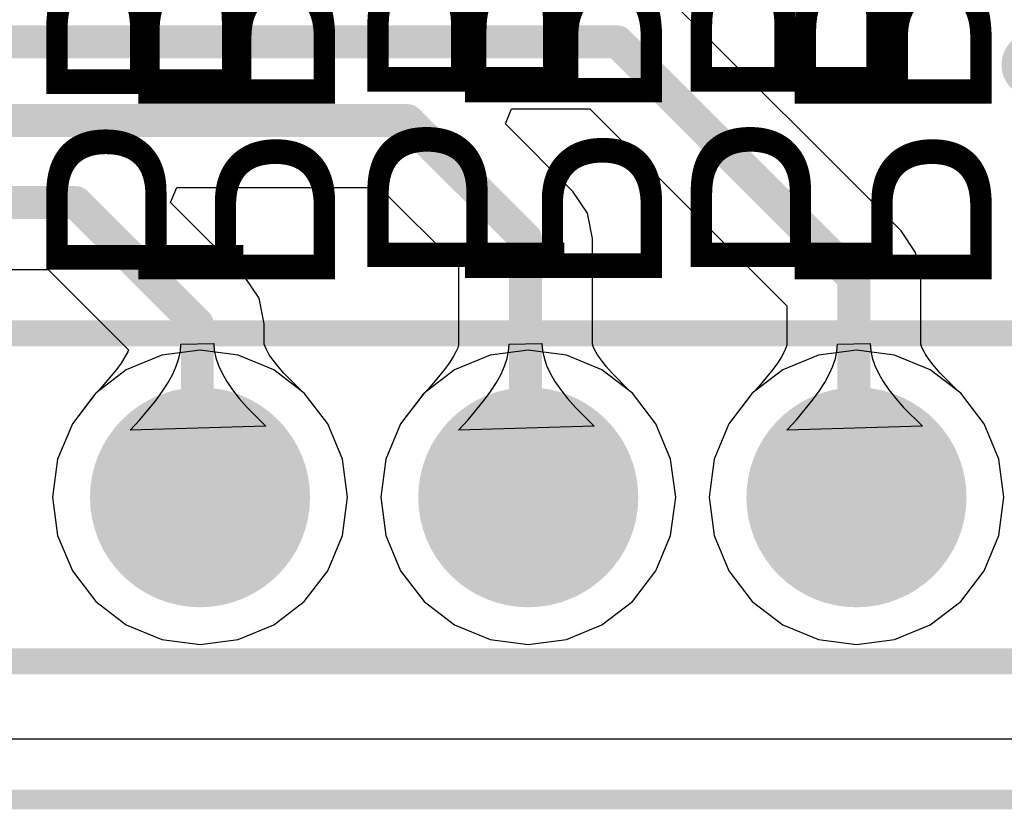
# Model space of a CAD drawing. Header units: millimetres. Extents: x -0.1 to 45.1, y -0.1 to 69.3.
# Tile 12 of 27: x 27.5 to 35.1, y -0.1 to 6. Entities that reach past the tile are written whole.
import ezdxf

# ---------------------------------------------------------------- set-up
doc = ezdxf.new("R2010")
doc.units = ezdxf.units.MM
for name, color, linetype in [('BottomLayer', 5, 'Continuous'), ('BottomOverlay', 54, 'Continuous'), ('BottomSolder', 6, 'Continuous'), ('KeepOutLayer', 6, 'Continuous'), ('MultiLayer', 9, 'Continuous'), ('PadHoleLayer', 156, 'Continuous'), ('TopLayer', 1, 'Continuous'), ('TopOverlay', 2, 'Continuous'), ('TopSolder', 216, 'Continuous')]:
    doc.layers.add(name, color=color, linetype=linetype)

# ---------------------------------------------------------------- blocks, each defined once
blk = doc.blocks.new('HDR1X10_22')
at = {"layer": 'BottomLayer', "const_width": 0.75}
for points in [[(17.405, 0, 1), (18.155, 0, 1)], [(19.945, 0, 1), (20.695, 0, 1)], [(22.485, 0, 1), (23.235, 0, 1)]]:
    blk.add_lwpolyline(points, format="xyb", close=True, dxfattribs=at)
at = {"layer": 'BottomSolder', "const_width": 0.8516}
for points in [[(17.3542, 0, 1), (18.2058, 0, 1)], [(19.8942, 0, 1), (20.7458, 0, 1)], [(22.4342, 0, 1), (23.2858, 0, 1)]]:
    blk.add_lwpolyline(points, format="xyb", close=True, dxfattribs=at)
at = {"layer": 'MultiLayer', "const_width": 0.75}
for points in [[(17.405, 0, 1), (18.155, 0, 1)], [(19.945, 0, 1), (20.695, 0, 1)], [(22.485, 0, 1), (23.235, 0, 1)]]:
    blk.add_lwpolyline(points, format="xyb", close=True, dxfattribs=at)
at = {"layer": 'PadHoleLayer'}
for points, const_width in [([(22.5725, 0, 1), (23.1475, 0, 1)], 0.575), ([(17.53, 0, 1), (18.03, 0, 1)], 0.5), ([(20.07, 0, 1), (20.57, 0, 1)], 0.5)]:
    blk.add_lwpolyline(points, format="xyb", close=True, dxfattribs=dict(at, const_width=const_width))
at = {"layer": 'TopLayer', "const_width": 0.75}
for points in [[(17.405, 0, 1), (18.155, 0, 1)], [(19.945, 0, 1), (20.695, 0, 1)], [(22.485, 0, 1), (23.235, 0, 1)]]:
    blk.add_lwpolyline(points, format="xyb", close=True, dxfattribs=at)
at = {"layer": 'TopOverlay', "const_width": 0.2}
for points in [[(0.635, 1.27), (24.13, 1.27)], [(-1.27, -1.27), (24.13, -1.27)]]:
    blk.add_lwpolyline(points, dxfattribs=at)
at = {"layer": 'TopSolder', "const_width": 0.8516}
for points in [[(17.3542, 0, 1), (18.2058, 0, 1)], [(19.8942, 0, 1), (20.7458, 0, 1)], [(22.4342, 0, 1), (23.2858, 0, 1)]]:
    blk.add_lwpolyline(points, format="xyb", close=True, dxfattribs=at)

msp = doc.modelspace()

# ---------------------------------------------------------------- linework, layer by layer
at = {"layer": 'BottomLayer'}
for p, q in [((28.5548, 3.4419), (28.2796, 3.3279)), ((28.85, 3.4808), (28.5548, 3.4419)), ((29.1453, 3.4419), (28.85, 3.4808)), ((29.4204, 3.3279), (29.1453, 3.4419)), ((31.0948, 3.4419), (30.8196, 3.3279)), ((31.39, 3.4808), (31.0948, 3.4419)), ((31.6853, 3.4419), (31.39, 3.4808)), ((31.9604, 3.3279), (31.6853, 3.4419)), ((33.6348, 3.4419), (33.3596, 3.3279)), ((33.93, 3.4808), (33.6348, 3.4419)), ((34.2253, 3.4419), (33.93, 3.4808)), ((34.5004, 3.3279), (34.2253, 3.4419)), ((28.2796, 3.3279), (28.0434, 3.1466)), ((29.6566, 3.1466), (29.4204, 3.3279)), ((30.8196, 3.3279), (30.5834, 3.1466)), ((32.1966, 3.1466), (31.9604, 3.3279)), ((33.3596, 3.3279), (33.1234, 3.1466)), ((34.7366, 3.1466), (34.5004, 3.3279)), ((28.0434, 3.1466), (27.8621, 2.9104)), ((29.8379, 2.9104), (29.6566, 3.1466)), ((30.5834, 3.1466), (30.4021, 2.9104)), ((32.3779, 2.9104), (32.1966, 3.1466)), ((33.1234, 3.1466), (32.9421, 2.9104)), ((34.9179, 2.9104), (34.7366, 3.1466)), ((27.8621, 2.9104), (27.7481, 2.6353)), ((29.9519, 2.6353), (29.8379, 2.9104)), ((30.4021, 2.9104), (30.2881, 2.6353)), ((32.4919, 2.6353), (32.3779, 2.9104)), ((32.9421, 2.9104), (32.8281, 2.6353)), ((35.0319, 2.6353), (34.9179, 2.9104)), ((27.7481, 2.6353), (27.7092, 2.34)), ((29.9908, 2.34), (29.9519, 2.6353)), ((30.2881, 2.6353), (30.2492, 2.34)), ((32.5308, 2.34), (32.4919, 2.6353)), ((32.8281, 2.6353), (32.7892, 2.34)), ((35.0708, 2.34), (35.0319, 2.6353)), ((27.7092, 2.34), (27.7481, 2.0448)), ((29.9519, 2.0448), (29.9908, 2.34)), ((30.2492, 2.34), (30.2881, 2.0448)), ((32.4919, 2.0448), (32.5308, 2.34)), ((32.7892, 2.34), (32.8281, 2.0448)), ((35.0319, 2.0448), (35.0708, 2.34)), ((27.7481, 2.0448), (27.8621, 1.7696)), ((29.8379, 1.7696), (29.9519, 2.0448)), ((30.2881, 2.0448), (30.4021, 1.7696)), ((32.3779, 1.7696), (32.4919, 2.0448)), ((32.8281, 2.0448), (32.9421, 1.7696)), ((34.9179, 1.7696), (35.0319, 2.0448)), ((27.8621, 1.7696), (28.0434, 1.5334)), ((29.6566, 1.5334), (29.8379, 1.7696)), ((30.4021, 1.7696), (30.5834, 1.5334)), ((32.1966, 1.5334), (32.3779, 1.7696)), ((32.9421, 1.7696), (33.1234, 1.5334)), ((34.7366, 1.5334), (34.9179, 1.7696)), ((28.0434, 1.5334), (28.2796, 1.3521)), ((29.4204, 1.3521), (29.6566, 1.5334)), ((30.5834, 1.5334), (30.8196, 1.3521)), ((31.9604, 1.3521), (32.1966, 1.5334)), ((33.1234, 1.5334), (33.3596, 1.3521)), ((34.5004, 1.3521), (34.7366, 1.5334)), ((28.2796, 1.3521), (28.5548, 1.2381)), ((29.1453, 1.2381), (29.4204, 1.3521)), ((30.8196, 1.3521), (31.0948, 1.2381)), ((31.6853, 1.2381), (31.9604, 1.3521)), ((33.3596, 1.3521), (33.6348, 1.2381)), ((34.2253, 1.2381), (34.5004, 1.3521)), ((28.5548, 1.2381), (28.85, 1.1992)), ((28.85, 1.1992), (29.1453, 1.2381)), ((31.0948, 1.2381), (31.39, 1.1992)), ((31.39, 1.1992), (31.6853, 1.2381)), ((33.6348, 1.2381), (33.93, 1.1992)), ((33.93, 1.1992), (34.2253, 1.2381)), ((41.6067, 0.4662), (3.3933, 0.4662))]:
    msp.add_line(p, q, dxfattribs=at)
at = {"layer": 'BottomLayer', "const_width": 0.254}
msp.add_lwpolyline([(35.179, 5.6896, 1), (35.433, 5.6896, 1)], format="xyb", close=True, dxfattribs=at)
at = {"layer": 'KeepOutLayer', "const_width": 0.1524}
for points in [[(1.2192, 0), (28.829, 0)], [(28.829, 0), (43.7642, 0)]]:
    msp.add_lwpolyline(points, dxfattribs=at)
at = {"layer": 'KeepOutLayer', "const_width": 0.0762}
msp.add_lwpolyline([(28.7909, 0, 1), (28.8671, 0, 1)], format="xyb", close=True, dxfattribs=at)
msp.add_lwpolyline([(28.7909, 0, 1), (28.8671, 0, 1)], format="xyb", close=True, dxfattribs=at)
at = {"layer": 'MultiLayer', "const_width": 0.254}
msp.add_lwpolyline([(35.179, 5.6896, 1), (35.433, 5.6896, 1)], format="xyb", close=True, dxfattribs=at)
at = {"layer": 'TopLayer'}
for p, q in [((34.2752, 4.4048), (32.4464, 6.2336)), ((31.2128, 5.2321), (31.2614, 5.3494)), ((31.2614, 5.3494), (31.8657, 5.3494)), ((31.8657, 5.3494), (33.391, 3.8241)), ((31.7352, 4.7096), (31.2128, 5.2321)), ((28.622, 4.6225), (28.6706, 4.7398)), ((28.6706, 4.7398), (30.2401, 4.7398)), ((30.2401, 4.7398), (30.851, 4.1289)), ((31.8475, 4.5416), (31.7352, 4.7096)), ((29.1952, 4.0492), (28.622, 4.6225)), ((31.887, 4.3434), (31.8475, 4.5416)), ((31.887, 3.526), (31.887, 4.3434)), ((34.3875, 4.2368), (34.2752, 4.4048)), ((34.427, 4.0386), (34.3875, 4.2368)), ((30.851, 4.1289), (30.851, 3.5192)), ((26.6386, 4.1048), (27.6747, 4.1048)), ((27.6747, 4.1048), (28.2974, 3.4821)), ((29.3075, 3.8812), (29.1952, 4.0492)), ((34.427, 3.526), (34.427, 4.0386)), ((29.347, 3.683), (29.3075, 3.8812)), ((33.391, 3.8241), (33.391, 3.5192)), ((29.347, 3.526), (29.347, 3.683)), ((28.6981, 3.4721), (28.702, 3.5253)), ((28.702, 3.5253), (28.956, 3.5325)), ((28.956, 3.5325), (28.96, 3.4778)), ((29.3472, 3.5248), (29.347, 3.526)), ((29.3533, 3.507), (29.3472, 3.5248)), ((29.3659, 3.4798), (29.3533, 3.507)), ((30.8506, 3.5173), (30.8439, 3.4969)), ((30.851, 3.5192), (30.8506, 3.5173)), ((31.2381, 3.4721), (31.242, 3.5253)), ((31.242, 3.5253), (31.496, 3.5325)), ((31.496, 3.5325), (31.5, 3.4778)), ((31.8872, 3.5248), (31.887, 3.526)), ((31.8933, 3.507), (31.8872, 3.5248)), ((31.9059, 3.4798), (31.8933, 3.507)), ((33.3906, 3.5173), (33.3839, 3.4969)), ((33.391, 3.5192), (33.3906, 3.5173)), ((33.7781, 3.4721), (33.782, 3.5253)), ((33.782, 3.5253), (34.036, 3.5325)), ((34.036, 3.5325), (34.04, 3.4778)), ((34.4272, 3.5248), (34.427, 3.526)), ((34.4333, 3.507), (34.4272, 3.5248)), ((34.4459, 3.4798), (34.4333, 3.507)), ((28.2904, 3.4664), (28.2689, 3.4268)), ((28.2974, 3.4821), (28.2904, 3.4664)), ((28.6863, 3.416), (28.6981, 3.4721)), ((28.96, 3.4778), (28.9722, 3.421)), ((29.3864, 3.4442), (29.3659, 3.4798)), ((29.4156, 3.4013), (29.3864, 3.4442)), ((30.8304, 3.4664), (30.8089, 3.4268)), ((30.8439, 3.4969), (30.8304, 3.4664)), ((31.2263, 3.416), (31.2381, 3.4721)), ((31.5, 3.4778), (31.5122, 3.421)), ((31.9264, 3.4442), (31.9059, 3.4798)), ((31.9556, 3.4013), (31.9264, 3.4442)), ((33.3704, 3.4664), (33.3489, 3.4268)), ((33.3839, 3.4969), (33.3704, 3.4664)), ((33.7663, 3.416), (33.7781, 3.4721)), ((34.04, 3.4778), (34.0522, 3.421)), ((34.4664, 3.4442), (34.4459, 3.4798)), ((34.4956, 3.4013), (34.4664, 3.4442)), ((28.2389, 3.3795), (28.2026, 3.329)), ((28.2689, 3.4268), (28.2389, 3.3795)), ((28.6393, 3.2949), (28.6667, 3.3569)), ((28.6667, 3.3569), (28.6863, 3.416)), ((28.9722, 3.421), (28.9923, 3.362)), ((28.9923, 3.362), (29.0206, 3.301)), ((29.4538, 3.3522), (29.4156, 3.4013)), ((30.7789, 3.3795), (30.7426, 3.329)), ((30.8089, 3.4268), (30.7789, 3.3795)), ((31.1793, 3.2949), (31.2067, 3.3569)), ((31.2067, 3.3569), (31.2263, 3.416)), ((31.5122, 3.421), (31.5323, 3.362)), ((31.5323, 3.362), (31.5606, 3.301)), ((31.9938, 3.3522), (31.9556, 3.4013)), ((33.3189, 3.3795), (33.2826, 3.329)), ((33.3489, 3.4268), (33.3189, 3.3795)), ((33.7193, 3.2949), (33.7467, 3.3569)), ((33.7467, 3.3569), (33.7663, 3.416)), ((34.0522, 3.421), (34.0723, 3.362)), ((34.0723, 3.362), (34.1006, 3.301)), ((34.5338, 3.3522), (34.4956, 3.4013)), ((28.2026, 3.329), (28.0931, 3.1974)), ((28.6041, 3.2299), (28.6393, 3.2949)), ((29.0206, 3.301), (29.0569, 3.2378)), ((29.4986, 3.3007), (29.4538, 3.3522)), ((29.6346, 3.1647), (29.4986, 3.3007)), ((30.7426, 3.329), (30.6331, 3.1974)), ((31.1441, 3.2299), (31.1793, 3.2949)), ((31.5606, 3.301), (31.5969, 3.2378)), ((32.0386, 3.3007), (31.9938, 3.3522)), ((32.1746, 3.1647), (32.0386, 3.3007)), ((33.2826, 3.329), (33.1731, 3.1974)), ((33.6841, 3.2299), (33.7193, 3.2949)), ((34.1006, 3.301), (34.1369, 3.2378)), ((34.5786, 3.3007), (34.5338, 3.3522)), ((34.7146, 3.1647), (34.5786, 3.3007)), ((28.561, 3.162), (28.6041, 3.2299)), ((29.0569, 3.2378), (29.1014, 3.1725)), ((31.101, 3.162), (31.1441, 3.2299)), ((31.5969, 3.2378), (31.6414, 3.1725)), ((33.641, 3.162), (33.6841, 3.2299)), ((34.1369, 3.2378), (34.1814, 3.1725)), ((28.0262, 3.1258), (28.0215, 3.1182)), ((28.0325, 3.1325), (28.0262, 3.1258)), ((28.0434, 3.1466), (28.0325, 3.1325)), ((28.0516, 3.153), (28.0434, 3.1466)), ((28.0931, 3.1974), (28.0516, 3.153)), ((28.51, 3.0911), (28.561, 3.162)), ((29.1014, 3.1725), (29.1539, 3.1051)), ((29.6361, 3.1624), (29.6346, 3.1647)), ((29.6566, 3.1466), (29.6361, 3.1624)), ((29.8379, 2.9104), (29.6566, 3.1466)), ((30.5662, 3.1258), (30.5615, 3.1182)), ((30.5725, 3.1325), (30.5662, 3.1258)), ((30.5834, 3.1466), (30.5725, 3.1325)), ((30.5916, 3.153), (30.5834, 3.1466)), ((30.6331, 3.1974), (30.5916, 3.153)), ((31.05, 3.0911), (31.101, 3.162)), ((31.6414, 3.1725), (31.6939, 3.1051)), ((32.1761, 3.1624), (32.1746, 3.1647)), ((32.1966, 3.1466), (32.1761, 3.1624)), ((32.3779, 2.9104), (32.1966, 3.1466)), ((33.1062, 3.1258), (33.1015, 3.1182)), ((33.1125, 3.1325), (33.1062, 3.1258)), ((33.1234, 3.1466), (33.1125, 3.1325)), ((33.1316, 3.153), (33.1234, 3.1466)), ((33.1731, 3.1974), (33.1316, 3.153)), ((33.59, 3.0911), (33.641, 3.162)), ((34.1814, 3.1725), (34.2339, 3.1051)), ((34.7161, 3.1624), (34.7146, 3.1647)), ((34.7366, 3.1466), (34.7161, 3.1624)), ((34.9179, 2.9104), (34.7366, 3.1466)), ((28.0215, 3.1182), (27.8621, 2.9104)), ((28.3846, 2.9405), (28.51, 3.0911)), ((29.1539, 3.1051), (29.2144, 3.0355)), ((30.5615, 3.1182), (30.4021, 2.9104)), ((30.9246, 2.9405), (31.05, 3.0911)), ((31.6939, 3.1051), (31.7544, 3.0355)), ((33.1015, 3.1182), (32.9421, 2.9104)), ((33.4646, 2.9405), (33.59, 3.0911)), ((34.2339, 3.1051), (34.2944, 3.0355)), ((29.2144, 3.0355), (29.3598, 2.8901)), ((31.7544, 3.0355), (31.8998, 2.8901)), ((34.2944, 3.0355), (34.4398, 2.8901)), ((27.8621, 2.9104), (27.7481, 2.6353)), ((28.3102, 2.8607), (28.3846, 2.9405)), ((29.9519, 2.6353), (29.8379, 2.9104)), ((30.4021, 2.9104), (30.2881, 2.6353)), ((30.8502, 2.8607), (30.9246, 2.9405)), ((32.4919, 2.6353), (32.3779, 2.9104)), ((32.9421, 2.9104), (32.8281, 2.6353)), ((33.3902, 2.8607), (33.4646, 2.9405)), ((35.0319, 2.6353), (34.9179, 2.9104)), ((29.3598, 2.8901), (28.3102, 2.8607)), ((31.8998, 2.8901), (30.8502, 2.8607)), ((34.4398, 2.8901), (33.3902, 2.8607)), ((27.7481, 2.6353), (27.7092, 2.34)), ((29.9908, 2.34), (29.9519, 2.6353)), ((30.2881, 2.6353), (30.2492, 2.34)), ((32.5308, 2.34), (32.4919, 2.6353)), ((32.8281, 2.6353), (32.7892, 2.34)), ((35.0708, 2.34), (35.0319, 2.6353)), ((27.7092, 2.34), (27.7481, 2.0448)), ((29.9519, 2.0448), (29.9908, 2.34)), ((30.2492, 2.34), (30.2881, 2.0448)), ((32.4919, 2.0448), (32.5308, 2.34)), ((32.7892, 2.34), (32.8281, 2.0448)), ((35.0319, 2.0448), (35.0708, 2.34)), ((27.7481, 2.0448), (27.8621, 1.7696)), ((29.8379, 1.7696), (29.9519, 2.0448)), ((30.2881, 2.0448), (30.4021, 1.7696)), ((32.3779, 1.7696), (32.4919, 2.0448)), ((32.8281, 2.0448), (32.9421, 1.7696)), ((34.9179, 1.7696), (35.0319, 2.0448)), ((27.8621, 1.7696), (28.0434, 1.5334)), ((29.6566, 1.5334), (29.8379, 1.7696)), ((30.4021, 1.7696), (30.5834, 1.5334)), ((32.1966, 1.5334), (32.3779, 1.7696)), ((32.9421, 1.7696), (33.1234, 1.5334)), ((34.7366, 1.5334), (34.9179, 1.7696)), ((28.0434, 1.5334), (28.2796, 1.3521)), ((29.4204, 1.3521), (29.6566, 1.5334)), ((30.5834, 1.5334), (30.8196, 1.3521)), ((31.9604, 1.3521), (32.1966, 1.5334)), ((33.1234, 1.5334), (33.3596, 1.3521)), ((34.5004, 1.3521), (34.7366, 1.5334)), ((28.2796, 1.3521), (28.5548, 1.2381)), ((29.1453, 1.2381), (29.4204, 1.3521)), ((30.8196, 1.3521), (31.0948, 1.2381)), ((31.6853, 1.2381), (31.9604, 1.3521)), ((33.3596, 1.3521), (33.6348, 1.2381)), ((34.2253, 1.2381), (34.5004, 1.3521)), ((28.5548, 1.2381), (28.85, 1.1992)), ((28.85, 1.1992), (29.1453, 1.2381)), ((31.0948, 1.2381), (31.39, 1.1992)), ((31.39, 1.1992), (31.6853, 1.2381)), ((33.6348, 1.2381), (33.93, 1.1992)), ((33.93, 1.1992), (34.2253, 1.2381)), ((41.6067, 0.4662), (3.3933, 0.4662))]:
    msp.add_line(p, q, dxfattribs=at)
at = {"layer": 'TopLayer', "const_width": 0.254}
for points in [[(24.2824, 5.8674), (32.0802, 5.8674)], [(32.0802, 5.8674), (33.909, 4.0386)], [(24.0284, 5.2578), (30.4546, 5.2578)], [(30.4546, 5.2578), (31.369, 4.3434)], [(23.7236, 4.6228), (27.8892, 4.6228)], [(27.8892, 4.6228), (28.829, 3.683)], [(31.369, 2.361), (31.369, 4.3434)], [(33.909, 2.361), (33.909, 4.0386)], [(28.829, 2.361), (28.829, 3.683)], [(28.829, 2.361), (28.85, 2.34)], [(31.369, 2.361), (31.39, 2.34)], [(33.909, 2.361), (33.93, 2.34)]]:
    msp.add_lwpolyline(points, dxfattribs=at)
at = {"layer": 'TopLayer'}
for points, const_width in [([(32.0167, 5.8674, 1), (32.1437, 5.8674, 1)], 0.127), ([(32.0167, 5.8674, 1), (32.1437, 5.8674, 1)], 0.127), ([(35.179, 5.6896, 1), (35.433, 5.6896, 1)], 0.254), ([(30.3911, 5.2578, 1), (30.5181, 5.2578, 1)], 0.127), ([(30.3911, 5.2578, 1), (30.5181, 5.2578, 1)], 0.127), ([(27.8257, 4.6228, 1), (27.9527, 4.6228, 1)], 0.127), ([(27.8257, 4.6228, 1), (27.9527, 4.6228, 1)], 0.127), ([(31.3055, 4.3434, 1), (31.4325, 4.3434, 1)], 0.127), ([(31.3055, 4.3434, 1), (31.4325, 4.3434, 1)], 0.127), ([(33.8455, 4.0386, 1), (33.9725, 4.0386, 1)], 0.127), ([(33.8455, 4.0386, 1), (33.9725, 4.0386, 1)], 0.127), ([(28.7655, 3.683, 1), (28.8925, 3.683, 1)], 0.127), ([(28.7655, 3.683, 1), (28.8925, 3.683, 1)], 0.127), ([(28.7655, 2.361, 1), (28.8925, 2.361, 1)], 0.127), ([(28.7655, 2.361, 1), (28.8925, 2.361, 1)], 0.127), ([(28.7865, 2.34, 1), (28.9135, 2.34, 1)], 0.127), ([(31.3055, 2.361, 1), (31.4325, 2.361, 1)], 0.127), ([(31.3055, 2.361, 1), (31.4325, 2.361, 1)], 0.127), ([(31.3265, 2.34, 1), (31.4535, 2.34, 1)], 0.127), ([(33.8455, 2.361, 1), (33.9725, 2.361, 1)], 0.127), ([(33.8455, 2.361, 1), (33.9725, 2.361, 1)], 0.127), ([(33.8665, 2.34, 1), (33.9935, 2.34, 1)], 0.127)]:
    msp.add_lwpolyline(points, format="xyb", close=True, dxfattribs=dict(at, const_width=const_width))

# ---------------------------------------------------------------- block references
at = {"rotation": 360}
msp.add_blockref('HDR1X10_22', (11.07, 2.34), dxfattribs=at)

# ---------------------------------------------------------------- texts
at = {"layer": 'BottomOverlay', "text_generation_flag": 2}
for s, p in [('PB5', (28.3718, 3.8608)), ('PB6', (30.9013, 3.8713)), ('PB7', (33.4518, 3.8608))]:
    msp.add_text(s, height=1.524, rotation=270, dxfattribs=at).set_placement(p)
at = {"layer": 'TopOverlay'}
for s, p in [('PB6', (31.6689, 3.9558)), ('PB5', (29.1846, 3.937)), ('PB7', (34.1714, 3.9558))]:
    msp.add_text(s, height=1.524, rotation=90, dxfattribs=at).set_placement(p)

doc.saveas('drawing.dxf')
